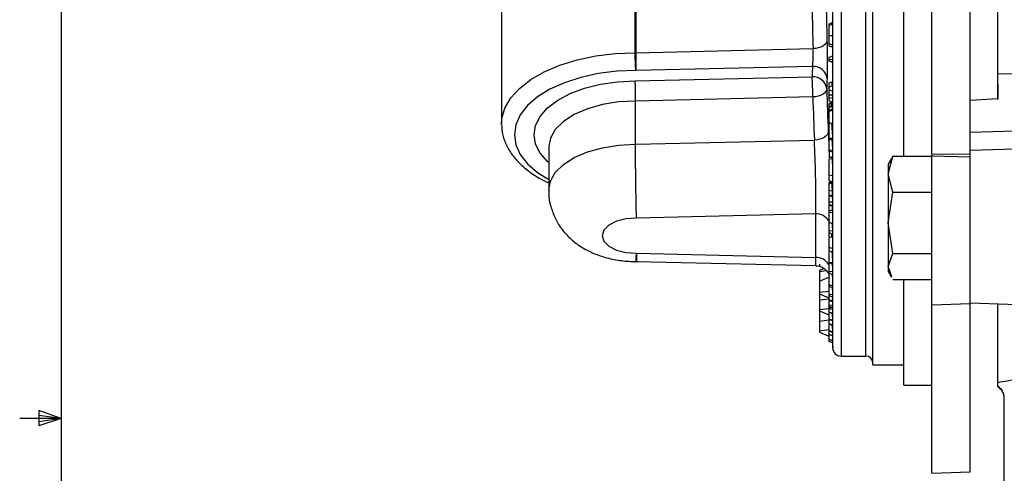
# Model space of a CAD drawing. Header units: inches. Extents: x 0.4 to 16.6, y 0.2 to 10.8.
# Tile 3 of 16: x 0.5 to 3.5, y 5.4 to 6.7. Entities that reach past the tile are written whole.
import ezdxf

# ---------------------------------------------------------------- set-up
doc = ezdxf.new("R2010")
doc.units = ezdxf.units.IN
doc.header["$MEASUREMENT"] = 0
doc.layers.add('BORDER', color=7, linetype='Continuous', lineweight=25)

msp = doc.modelspace()

# ---------------------------------------------------------------- linework, layer by layer
at = {"color": 7, "linetype": 'Continuous', "lineweight": 25}
for p, q in [((3.245, 6.3125), (3.245, 8.2408)), ((3.3605, 6.3115), (3.3605, 8.2372)), ((3.4443, 6.5538), (3.4443, 7.9417)), ((3.0675, 5.8506), (3.0675, 7.9368)), ((3.1611, 6.306), (3.1611, 7.4391)), ((1.9508, 7.1944), (1.9508, 6.403)), ((2.3531, 6.6169), (2.3531, 6.7605)), ((2.3549, 6.7605), (2.3549, 6.6169)), ((2.9441, 6.7069), (2.9353, 6.7031)), ((2.9353, 6.7031), (2.9353, 6.6976)), ((2.9461, 6.7027), (2.9353, 6.6976)), ((2.9469, 6.6677), (2.9353, 6.6682)), ((2.9463, 6.6404), (2.9353, 6.6434)), ((2.9353, 6.6381), (2.9464, 6.6345)), ((2.3549, 6.6169), (2.888, 6.6292)), ((2.9465, 6.6062), (2.9353, 6.6027)), ((2.9469, 6.5957), (2.9353, 6.5964)), ((2.9353, 6.5923), (2.947, 6.5886)), ((2.9465, 6.5887), (2.9353, 6.5922)), ((2.8864, 6.5758), (2.3548, 6.5635)), ((3.4443, 6.5538), (4.4017, 6.576)), ((2.353, 6.532), (2.8854, 6.5444)), ((2.944, 6.5286), (2.9353, 6.5258)), ((2.9443, 6.5279), (2.9353, 6.5251)), ((2.9469, 6.5182), (2.9353, 6.5119)), ((2.9469, 6.5182), (2.9469, 6.5015)), ((3.445, 6.4759), (3.445, 6.5226)), ((2.9353, 6.5119), (2.9353, 6.5043)), ((2.9469, 6.5015), (2.9353, 6.5043)), ((2.9353, 6.5043), (2.9353, 6.4912)), ((2.9429, 6.4893), (2.9353, 6.4912)), ((2.9353, 6.4912), (2.9353, 6.4877)), ((2.9429, 6.4893), (2.9353, 6.4877)), ((2.9353, 6.4877), (2.9353, 6.4788)), ((2.9454, 6.4893), (2.9429, 6.4893)), ((2.8873, 6.4839), (2.354, 6.4716)), ((2.354, 6.342), (2.354, 6.4716)), ((2.9469, 6.4812), (2.9353, 6.4788)), ((2.9353, 6.4788), (2.9353, 6.4726)), ((2.9469, 6.4679), (2.9353, 6.4726)), ((2.9434, 6.4672), (2.9353, 6.4638)), ((2.9353, 6.4638), (2.9353, 6.4616)), ((2.9439, 6.4632), (2.9353, 6.4616)), ((2.9353, 6.4616), (2.9353, 6.4542)), ((2.9446, 6.4581), (2.9353, 6.4542)), ((2.9469, 6.4812), (2.9469, 6.4679)), ((3.3605, 6.4744), (3.4443, 6.4791)), ((2.9353, 6.4542), (2.9353, 6.4519)), ((2.9452, 6.4538), (2.9353, 6.4519)), ((2.9353, 6.4519), (2.9353, 6.4429)), ((2.9462, 6.4475), (2.9353, 6.4429)), ((2.9353, 6.4429), (2.9353, 6.4406)), ((2.9469, 6.4428), (2.9353, 6.4406)), ((2.9353, 6.4406), (2.9353, 6.4068)), ((1.9508, 6.3997), (1.9508, 6.403)), ((2.9469, 6.4019), (2.9353, 6.4068)), ((2.9394, 6.405), (2.9353, 6.4029)), ((2.9353, 6.4029), (2.9353, 6.3585)), ((4.4045, 6.4055), (3.3605, 6.3775)), ((2.9339, 6.3786), (2.9352, 6.3419)), ((2.354, 6.342), (2.8919, 6.3544)), ((2.9468, 6.3594), (2.9353, 6.3585)), ((2.9353, 6.3585), (2.9353, 6.3574)), ((2.9468, 6.3535), (2.9353, 6.3574)), ((2.9353, 6.3574), (2.9353, 6.3231)), ((3.3605, 6.3242), (4.4045, 6.3558)), ((2.0927, 6.333), (2.0927, 6.2034)), ((2.9468, 6.3237), (2.9353, 6.3231)), ((2.9353, 6.3231), (2.9353, 6.322)), ((2.9468, 6.3178), (2.9353, 6.322)), ((3.245, 6.3125), (3.3605, 6.3115)), ((3.245, 6.3125), (3.245, 6.306)), ((3.3605, 6.3031), (3.3605, 6.3115)), ((2.9451, 6.3038), (2.9353, 6.3006)), ((2.945, 6.2982), (2.9353, 6.2955)), ((3.114, 6.252), (3.1284, 6.306)), ((3.1238, 6.299), (3.114, 6.2819)), ((3.114, 6.2819), (3.114, 6.252)), ((3.1284, 6.306), (3.1254, 6.298)), ((3.1284, 6.306), (3.245, 6.306)), ((3.3605, 6.3031), (3.245, 6.306)), ((3.245, 5.8585), (3.245, 6.306)), ((3.3605, 6.2112), (3.3605, 6.3031)), ((3.1284, 6.198), (3.114, 6.252)), ((3.114, 6.252), (3.114, 6.1053)), ((2.9469, 6.247), (2.9353, 6.249)), ((2.9353, 6.2324), (2.947, 6.2286)), ((2.9444, 6.2283), (2.9353, 6.2253)), ((2.9443, 6.2243), (2.9353, 6.2219)), ((2.9383, 6.2315), (2.9384, 6.2253)), ((2.9453, 6.2008), (2.9353, 6.2021)), ((3.114, 6.1053), (3.1284, 6.198)), ((3.1284, 6.198), (3.245, 6.198)), ((3.3605, 5.8661), (3.3605, 6.2112)), ((2.9453, 6.1864), (2.9353, 6.1883)), ((2.9353, 6.1883), (2.9353, 6.1846)), ((2.9453, 6.1853), (2.9353, 6.1846)), ((2.9353, 6.1846), (2.9353, 6.1671)), ((2.9469, 6.1679), (2.9353, 6.1671)), ((2.9353, 6.1671), (2.9353, 6.1619)), ((2.9469, 6.1566), (2.9353, 6.1619)), ((2.9353, 6.1619), (2.9353, 6.1601)), ((2.9469, 6.1679), (2.9469, 6.1566)), ((2.8958, 6.1322), (2.3567, 6.1197)), ((2.9372, 6.161), (2.9353, 6.1601)), ((2.9353, 6.1601), (2.9353, 6.1561)), ((2.9452, 6.1565), (2.9353, 6.1561)), ((2.9353, 6.1561), (2.9353, 6.1399)), ((2.9462, 6.1449), (2.9353, 6.1399)), ((2.9353, 6.1399), (2.9353, 6.1358)), ((2.9469, 6.1363), (2.9353, 6.1358)), ((2.9353, 6.1358), (2.9353, 6.1077)), ((2.9469, 6.1024), (2.9353, 6.1077)), ((2.9353, 6.1077), (2.9353, 6.0806)), ((3.1284, 6.0126), (3.114, 6.1053)), ((3.114, 6.1053), (3.114, 5.9739)), ((2.9469, 6.0808), (2.9353, 6.0806)), ((2.9353, 6.0806), (2.9353, 6.0759)), ((2.9469, 6.0706), (2.9353, 6.0759)), ((2.9365, 6.0754), (2.9353, 6.0757)), ((2.9469, 6.0808), (2.9469, 6.0706)), ((2.9461, 6.0637), (2.9353, 6.0598)), ((2.3567, 6.0136), (2.8958, 6.0011)), ((2.9469, 6.0285), (2.9353, 6.0312)), ((2.9353, 6.0214), (2.947, 6.0176)), ((2.9353, 6.0195), (2.9353, 5.9858)), ((2.355, 5.9883), (2.3561, 5.9883)), ((2.3561, 5.989), (2.8963, 5.9765)), ((2.9353, 5.9858), (2.9353, 5.9849)), ((2.9469, 5.9852), (2.9353, 5.9858)), ((2.9469, 5.9809), (2.9353, 5.9849)), ((2.9353, 5.9849), (2.9353, 5.9587)), ((3.114, 5.9739), (3.1284, 6.0126)), ((3.1284, 6.0126), (3.245, 6.0126)), ((2.9075, 5.9807), (2.9075, 5.9763)), ((2.9075, 5.9626), (2.9204, 5.9683)), ((2.9075, 5.9626), (2.9075, 5.9589)), ((2.9075, 5.9589), (2.9279, 5.9617)), ((2.9075, 5.9589), (2.9075, 5.9295)), ((2.9468, 5.9581), (2.9353, 5.9587)), ((2.9353, 5.9587), (2.9353, 5.9545)), ((2.9469, 5.9492), (2.9353, 5.9545)), ((2.9353, 5.9545), (2.9353, 5.9533)), ((3.1254, 5.9432), (3.114, 5.9739)), ((3.114, 5.9739), (3.114, 5.9593)), ((3.114, 5.9593), (3.1238, 5.9423)), ((2.9075, 5.9295), (2.9353, 5.9416)), ((2.9075, 5.9295), (2.9075, 5.8965)), ((3.1284, 5.9352), (3.245, 5.9352)), ((3.1611, 5.6174), (3.1611, 5.9352)), ((2.9075, 5.8965), (2.9353, 5.9002)), ((2.9075, 5.8965), (2.9075, 5.8922)), ((2.9469, 5.9162), (2.9353, 5.9193)), ((2.9353, 5.915), (2.947, 5.9112)), ((2.9353, 5.9138), (2.9353, 5.8901)), ((2.9075, 5.8922), (2.9353, 5.88)), ((2.9075, 5.8922), (2.9075, 5.8735)), ((2.9075, 5.8735), (2.9353, 5.8772)), ((2.9075, 5.8735), (2.9075, 5.8442)), ((2.9353, 5.8901), (2.9353, 5.8871)), ((2.9469, 5.889), (2.9353, 5.8901)), ((2.9468, 5.8822), (2.9353, 5.8871)), ((2.9353, 5.8871), (2.9353, 5.873)), ((2.9435, 5.8715), (2.9353, 5.873)), ((2.9353, 5.873), (2.9353, 5.8722)), ((2.9468, 5.8678), (2.9353, 5.8722)), ((2.9353, 5.8722), (2.9353, 5.858)), ((2.9468, 5.8708), (2.9435, 5.8715)), ((2.9468, 5.8705), (2.9435, 5.8715)), ((2.9468, 5.8708), (2.9468, 5.8705)), ((3.3605, 5.8626), (3.3605, 5.8661)), ((2.9075, 5.8442), (2.9353, 5.8479)), ((2.9075, 5.8442), (2.9075, 5.8404)), ((2.9075, 5.8404), (2.9353, 5.8282)), ((2.9075, 5.8404), (2.9075, 5.81)), ((2.9468, 5.8563), (2.9353, 5.858)), ((2.9353, 5.858), (2.9353, 5.855)), ((2.9469, 5.8496), (2.9353, 5.855)), ((2.9353, 5.855), (2.9353, 5.8475)), ((2.9451, 5.8504), (2.9353, 5.8473)), ((2.9465, 5.8458), (2.9353, 5.8442)), ((2.9469, 5.8336), (2.9353, 5.837)), ((2.9353, 5.8366), (2.947, 5.8328)), ((2.9353, 5.8366), (2.9353, 5.8155)), ((3.0675, 5.6787), (3.0675, 5.8506)), ((3.245, 5.8585), (3.3605, 5.8626)), ((3.245, 5.3521), (3.245, 5.8585)), ((3.3605, 5.8647), (3.8642, 5.8471)), ((3.3605, 5.3561), (3.3605, 5.8647)), ((3.4443, 5.6255), (3.4443, 5.8618)), ((2.9075, 5.81), (2.9353, 5.8137)), ((2.9075, 5.81), (2.9075, 5.7807)), ((2.9468, 5.813), (2.9353, 5.8155)), ((2.9353, 5.8155), (2.9353, 5.815)), ((2.9414, 5.8127), (2.9353, 5.815)), ((2.9353, 5.815), (2.9353, 5.8013)), ((2.9468, 5.811), (2.9414, 5.8127)), ((2.9468, 5.8106), (2.9414, 5.8127)), ((2.9458, 5.8332), (2.9468, 5.813)), ((2.9462, 5.8108), (2.9468, 5.7987)), ((2.9468, 5.813), (2.9468, 5.811)), ((2.9468, 5.811), (2.9468, 5.8106)), ((2.9075, 5.7807), (2.9353, 5.7844)), ((2.9075, 5.7807), (2.9075, 5.7763)), ((2.9075, 5.7763), (2.9353, 5.7641)), ((2.9468, 5.7987), (2.9353, 5.8013)), ((2.9353, 5.8013), (2.9353, 5.8008)), ((2.9468, 5.7963), (2.9353, 5.8008)), ((2.9353, 5.8008), (2.9353, 5.7801)), ((2.9468, 5.7773), (2.9353, 5.7801)), ((2.9353, 5.7801), (2.9353, 5.7798)), ((2.9468, 5.7755), (2.9353, 5.7798)), ((2.9353, 5.7798), (2.9353, 5.7698)), ((2.9459, 5.7967), (2.9468, 5.7773)), ((2.9468, 5.7987), (2.9468, 5.7963)), ((2.9468, 5.7668), (2.9353, 5.7698)), ((2.9353, 5.7698), (2.9353, 5.7695)), ((2.9468, 5.7651), (2.9353, 5.7695)), ((2.9353, 5.7695), (2.9353, 5.7552)), ((2.9468, 5.7519), (2.9353, 5.7552)), ((2.9353, 5.7552), (2.9353, 5.755)), ((2.9468, 5.7509), (2.9353, 5.755)), ((2.9353, 5.755), (2.9353, 5.7488)), ((2.9468, 5.7455), (2.9353, 5.7488)), ((2.9353, 5.7488), (2.9353, 5.7486)), ((2.9468, 5.7444), (2.9353, 5.7486)), ((2.9466, 5.751), (2.9468, 5.7455)), ((2.9728, 5.7045), (3.0469, 5.7045)), ((3.0675, 5.6787), (3.1611, 5.6787)), ((3.1611, 5.6174), (3.245, 5.6174)), ((3.4443, 5.6119), (3.4443, 5.613)), ((3.4634, 5.088), (3.4634, 5.5787)), ((3.245, 5.3521), (3.3605, 5.3561))]:
    msp.add_line(p, q, dxfattribs=at)
at = {"color": 8, "linetype": 'Continuous', "lineweight": 25}
for p, q in [((3.0469, 5.8725), (3.0469, 7.911)), ((2.9728, 7.8977), (2.9728, 5.7045)), ((2.9471, 5.729), (2.9471, 6.9266)), ((2.9372, 5.9536), (2.9353, 5.9533)), ((3.0469, 5.7045), (3.0469, 5.8725))]:
    msp.add_line(p, q, dxfattribs=at)
at = {"color": 7, "linetype": 'Continuous', "lineweight": 25, "flags": 128}
for points in [[(2.9441, 6.7069), (2.9441, 6.7056), (2.9442, 6.7043), (2.9442, 6.703), (2.9443, 6.7018)], [(2.9299, 6.6528), (2.9289, 6.6485), (2.9265, 6.6442), (2.9226, 6.6403), (2.9174, 6.6368), (2.9111, 6.6338), (2.9039, 6.6316), (2.8961, 6.63), (2.888, 6.6292)], [(2.9292, 6.5078), (2.9283, 6.5034), (2.9259, 6.4992), (2.922, 6.4952), (2.9168, 6.4916), (2.9105, 6.4887), (2.9033, 6.4863), (2.8955, 6.4847), (2.8873, 6.4839)], [(2.9439, 6.4632), (2.9439, 6.4597), (2.9439, 6.4578)], [(2.9452, 6.4538), (2.9452, 6.4503), (2.9452, 6.4471)], [(2.9339, 6.3786), (2.933, 6.3742), (2.9305, 6.3699), (2.9267, 6.3659), (2.9215, 6.3623), (2.9152, 6.3593), (2.908, 6.3569), (2.9001, 6.3553), (2.8919, 6.3544)], [(2.9468, 6.3594), (2.9468, 6.3587), (2.9468, 6.358), (2.9468, 6.3572), (2.9468, 6.3565), (2.9468, 6.3557), (2.9468, 6.355), (2.9468, 6.3542), (2.9468, 6.3535)], [(2.0928, 6.3361), (2.0927, 6.3332), (2.0927, 6.333)], [(2.9468, 6.3237), (2.9468, 6.3229), (2.9468, 6.3222), (2.9468, 6.3215), (2.9468, 6.3207), (2.9468, 6.32), (2.9468, 6.3192), (2.9468, 6.3185), (2.9468, 6.3178)], [(2.9453, 6.1864), (2.9453, 6.1863), (2.9453, 6.1861), (2.9453, 6.186), (2.9453, 6.1859), (2.9453, 6.1857), (2.9453, 6.1856), (2.9453, 6.1855), (2.9453, 6.1853)], [(2.9452, 6.1565), (2.9452, 6.1536), (2.9452, 6.1507), (2.9452, 6.1478), (2.9452, 6.1449), (2.9452, 6.1444)], [(2.3567, 6.1197), (2.3252, 6.1174), (2.2965, 6.1101), (2.2737, 6.0983), (2.2591, 6.0833), (2.254, 6.0666), (2.2591, 6.05), (2.2737, 6.035), (2.2965, 6.0232), (2.3252, 6.0159), (2.3567, 6.0136)], [(2.9469, 5.9852), (2.9469, 5.9847), (2.9469, 5.9842), (2.9469, 5.9836), (2.9469, 5.9831), (2.9469, 5.9825), (2.9469, 5.982), (2.9469, 5.9815), (2.9469, 5.9809)], [(2.9462, 5.868), (2.9463, 5.8655), (2.9466, 5.8609), (2.9468, 5.8563)], [(2.9463, 5.8824), (2.9463, 5.8817), (2.9466, 5.8763), (2.9468, 5.8708)], [(2.9468, 5.8705), (2.9468, 5.8702), (2.9468, 5.8698), (2.9468, 5.8695), (2.9468, 5.8692), (2.9468, 5.8688), (2.9468, 5.8685), (2.9468, 5.8681), (2.9468, 5.8678)], [(2.9462, 5.7653), (2.9464, 5.761), (2.9468, 5.7519)], [(2.9464, 5.7757), (2.9465, 5.7727), (2.9468, 5.7668)], [(2.9463, 5.7446), (2.9464, 5.7423), (2.9471, 5.729)]]:
    msp.add_lwpolyline(points, dxfattribs=at)
at = {"color": 8, "linetype": 'Continuous', "lineweight": 25, "flags": 128}
for points in [[(1.9508, 6.403), (1.9519, 6.419), (1.9609, 6.4505), (1.9786, 6.481), (2.0046, 6.5098), (2.0385, 6.5362), (2.0794, 6.5596), (2.1264, 6.5796), (2.1785, 6.5956), (2.2345, 6.6073), (2.2931, 6.6144), (2.3531, 6.6169)], [(2.3548, 6.5635), (2.2977, 6.5612), (2.242, 6.5542), (2.189, 6.5426), (2.1401, 6.5268), (2.0965, 6.5071), (2.0593, 6.484), (2.0293, 6.4581), (2.0074, 6.43), (1.994, 6.4005), (1.9895, 6.3702), (1.994, 6.3399), (2.0074, 6.3104), (2.0293, 6.2823), (2.0593, 6.2564), (2.0927, 6.2354)], [(2.0927, 6.2866), (2.0896, 6.2894), (2.0672, 6.3149), (2.0535, 6.3421), (2.0488, 6.3702), (2.0535, 6.3982), (2.0672, 6.4254), (2.0896, 6.451), (2.1199, 6.4741), (2.1574, 6.494), (2.2008, 6.5102), (2.2489, 6.5221), (2.3001, 6.5295), (2.353, 6.532)], [(2.354, 6.4716), (2.3031, 6.4689), (2.2541, 6.4611), (2.209, 6.4483), (2.1694, 6.4311), (2.1369, 6.4101), (2.1127, 6.3862), (2.0978, 6.3602), (2.0928, 6.3361)], [(2.0927, 6.2033), (2.0927, 6.2036), (2.0978, 6.2306), (2.1127, 6.2566), (2.1369, 6.2805), (2.1694, 6.3015), (2.209, 6.3187), (2.2541, 6.3314), (2.3031, 6.3393), (2.354, 6.342)]]:
    msp.add_lwpolyline(points, dxfattribs=at)
at = {"color": 7, "linetype": 'Continuous', "lineweight": 25}
for centre, radius, start, end in [((17.8762, 7.0564), 14.9517, 181.07255, 181.54654), ((17.8657, 7.0336), 14.9832, 181.07255, 181.54654), ((2.353, 6.6995), 0.0827, 270.0666, 271.3264), ((8.7682, 6.37), 5.8854, 177.99611, 178.30259), ((2.8889, 6.5343), 0.0416, 6.815, 93.4404), ((2.8879, 6.5029), 0.0416, 6.8117, 93.5482), ((1.9843, 6.4856), 0.903, 359.8947, 3.7323), ((8.7997, 6.3339), 5.8731, 177.99611, 178.30259), ((17.8711, 6.9809), 14.9494, 181.81349, 182.30915), ((5.2187, 6.2196), 2.2893, 172.9272, 173.2325), ((4.5526, 6.7759), 1.6326, 190.1102, 190.3993), ((17.8606, 6.958), 14.9808, 181.81349, 182.30915), ((5.3613, 6.8051), 2.4415, 187.9553, 188.051), ((5.3675, 6.805), 2.4476, 188.1484, 188.2507), ((5.3567, 6.8038), 2.4367, 188.409, 188.5203), ((20.7771, 6.4211), 17.8303, 179.93036, 180.06174), ((11.7435, 7.0232), 8.8216, 184.02979, 184.31524), ((13.8123, 7.0463), 10.8894, 183.64416, 183.8049), ((9.7411, 6.7761), 6.8214, 184.96847, 185.11558), ((8.7708, 6.0666), 5.8754, 179.36116, 180.63884), ((11.0727, 6.8021), 8.1531, 184.62354, 184.68412), ((14.9765, 6.1175), 12.0296, 179.91082, 180.07191), ((12.1256, 6.789), 9.206, 184.27238, 184.41227), ((15.2163, 6.8052), 12.2968, 183.6688, 183.8234), ((15.2212, 6.7778), 12.3017, 183.7118, 183.82101), ((10.9353, 5.9684), 7.9884, 180.07422, 180.13745), ((15.7116, 6.7205), 12.7918, 183.62523, 183.72712), ((7.7661, 5.869), 4.8193, 179.7627, 179.8432), ((7.7776, 5.8685), 4.8308, 180.1448, 180.2244), ((4.4201, 5.7732), 1.4733, 179.8426, 179.9114), ((4.3214, 5.7704), 1.3746, 180.1493, 180.2204), ((3.4502, 5.7473), 0.5034, 179.473, 179.591), ((3.5221, 5.749), 0.5753, 180.3512, 180.4613), ((2.9728, 5.7303), 0.0258, 182.9644, 270), ((3.0469, 5.6839), 0.0206, 0, 90), ((3.4231, 5.5787), 0.0403, 0.0096, 58.2746), ((3.4231, 5.5776), 0.0403, 0, 58.2375)]:
    msp.add_arc(centre, radius, start, end, dxfattribs=at)
at = {"color": 8, "linetype": 'Continuous', "lineweight": 25}
for centre, radius, start, end in [((2.8971, 6.0871), 0.0451, 32.1648, 91.638), ((2.8974, 5.9564), 0.0448, 32.301, 92.0627)]:
    msp.add_arc(centre, radius, start, end, dxfattribs=at)
at = {"color": 7, "linetype": 'Continuous', "lineweight": 25}
for points, knots in [([(2.9353, 6.6976), (2.9353, 6.6944), (2.9353, 6.6881), (2.9353, 6.6774), (2.9353, 6.6709), (2.9353, 6.6682)], [0, 0, 0, 0, 0.380742, 0.747732, 1, 1, 1, 1]), ([(2.9461, 6.7027), (2.9463, 6.6989), (2.9466, 6.6919), (2.9469, 6.6791), (2.9469, 6.6713), (2.9469, 6.6677)], [0, 0, 0, 0, 0.391969, 0.7255084, 1, 1, 1, 1]), ([(2.9353, 6.6682), (2.9353, 6.6657), (2.9353, 6.6594), (2.9353, 6.6502), (2.9353, 6.6456), (2.9353, 6.6434)], [0, 0, 0, 0, 0.25674, 0.649781, 1, 1, 1, 1]), ([(2.9469, 6.6677), (2.9469, 6.6625), (2.9469, 6.6535), (2.9466, 6.6447), (2.9464, 6.6414), (2.9463, 6.6404)], [0, 0, 0, 0, 0.484174, 0.834081, 1, 1, 1, 1]), ([(2.9299, 6.6528), (2.9301, 6.6445), (2.9305, 6.6279), (2.9308, 6.5995), (2.9308, 6.5726), (2.9306, 6.5519), (2.9303, 6.5428), (2.9302, 6.5392)], [0, 0, 0, 0, 0.214126, 0.428254, 0.642376, 0.856766, 1, 1, 1, 1]), ([(2.9353, 6.6434), (2.9353, 6.6427), (2.9353, 6.6413), (2.9353, 6.6398), (2.9353, 6.6389), (2.9353, 6.6383), (2.9353, 6.6382), (2.9353, 6.6382)], [0, 0, 0, 0, 0.24143, 0.483252, 0.725035, 0.845748, 1, 1, 1, 1]), ([(2.9463, 6.6404), (2.9462, 6.6392), (2.946, 6.6362), (2.9457, 6.6354), (2.9455, 6.6349)], [0, 0, 0, 0, 0.381734, 1, 1, 1, 1]), ([(2.3548, 6.5635), (2.3548, 6.5636), (2.3546, 6.5661), (2.3542, 6.5722), (2.3538, 6.5824), (2.3534, 6.5935), (2.3532, 6.6019), (2.3531, 6.6103), (2.3531, 6.6142), (2.3531, 6.6169)], [0, 0, 0, 0, 0.010469, 0.22517, 0.439813, 0.570376, 0.784819, 0.849265, 1, 1, 1, 1]), ([(2.3549, 6.6169), (2.3549, 6.6142), (2.3549, 6.6104), (2.3549, 6.602), (2.3549, 6.5935), (2.3549, 6.5824), (2.3549, 6.5742), (2.3549, 6.5675), (2.3548, 6.5649), (2.3548, 6.5635)], [0, 0, 0, 0, 0.15062, 0.215016, 0.429303, 0.559774, 0.77427, 0.882837, 1, 1, 1, 1]), ([(2.8864, 6.5758), (2.8866, 6.5775), (2.8873, 6.5818), (2.888, 6.5915), (2.8884, 6.6042), (2.8885, 6.6175), (2.8881, 6.6253), (2.888, 6.6292)], [0, 0, 0, 0, 0.143799, 0.358607, 0.572615, 0.7863, 1, 1, 1, 1]), ([(2.9463, 6.6062), (2.9463, 6.6063), (2.9463, 6.6064), (2.9463, 6.6064), (2.9464, 6.6064), (2.9464, 6.6064), (2.9464, 6.6064), (2.9464, 6.6064), (2.9464, 6.6064), (2.9464, 6.6064), (2.9464, 6.6064), (2.9464, 6.6063), (2.9464, 6.6063), (2.9464, 6.6063), (2.9465, 6.6063), (2.9465, 6.6062)], [0, 0, 0, 0, 0.236437, 0.39159, 0.469138, 0.488523, 0.498215, 0.536986, 0.614533, 0.692078, 0.730848, 0.769617, 0.847158, 0.924698, 1, 1, 1, 1]), ([(2.9465, 6.6062), (2.9465, 6.6062), (2.9465, 6.6062), (2.9465, 6.6062), (2.9465, 6.6061), (2.9465, 6.6061), (2.9465, 6.606), (2.9465, 6.606), (2.9465, 6.6059), (2.9465, 6.6059), (2.9465, 6.6058), (2.9465, 6.6058), (2.9466, 6.6055), (2.9466, 6.6052), (2.9466, 6.6049), (2.9467, 6.6046), (2.9467, 6.6039), (2.9468, 6.6031), (2.9468, 6.6026), (2.9468, 6.6026), (2.9468, 6.6025), (2.9468, 6.6025), (2.9468, 6.6025), (2.9468, 6.6023), (2.9468, 6.602), (2.9468, 6.6016), (2.9468, 6.6012), (2.9468, 6.6011), (2.9468, 6.6009), (2.9469, 6.6006), (2.9469, 6.5999), (2.9469, 6.599), (2.9469, 6.5982), (2.9469, 6.5977), (2.9469, 6.5975), (2.9469, 6.5974), (2.9469, 6.5974), (2.9469, 6.5973), (2.9469, 6.5972), (2.9469, 6.5971), (2.9469, 6.597), (2.9469, 6.5968), (2.9469, 6.5966), (2.9469, 6.5964), (2.9469, 6.5962), (2.9469, 6.5959), (2.9469, 6.5957), (2.9469, 6.5957)], [0, 0, 0, 0, 0.005613, 0.030557, 0.043029, 0.055501, 0.067974, 0.080446, 0.092918, 0.105391, 0.111627, 0.117863, 0.142812, 0.24295, 0.249186, 0.274135, 0.374249, 0.474319, 0.486791, 0.493027, 0.494586, 0.496145, 0.497704, 0.50394, 0.528888, 0.578812, 0.60376, 0.616233, 0.619351, 0.631823, 0.681754, 0.781869, 0.831801, 0.856751, 0.869224, 0.87546, 0.878578, 0.881696, 0.887932, 0.894168, 0.90664, 0.919113, 0.931585, 0.944057, 0.95653, 0.981474, 1, 1, 1, 1]), ([(2.9353, 6.6027), (2.9353, 6.6027), (2.9353, 6.6026), (2.9353, 6.6026), (2.9353, 6.6026), (2.9353, 6.6025), (2.9353, 6.6025), (2.9353, 6.6025), (2.9353, 6.6024), (2.9353, 6.6024), (2.9353, 6.6024), (2.9353, 6.6023), (2.9353, 6.6022), (2.9353, 6.6017), (2.9353, 6.601), (2.9353, 6.6005), (2.9353, 6.6004), (2.9353, 6.6004), (2.9353, 6.6003), (2.9353, 6.6001), (2.9353, 6.5998), (2.9353, 6.5996), (2.9353, 6.5995), (2.9353, 6.5995), (2.9353, 6.5993), (2.9353, 6.5988), (2.9353, 6.5983), (2.9353, 6.5978), (2.9353, 6.5976), (2.9353, 6.5975), (2.9353, 6.5975), (2.9353, 6.5974), (2.9353, 6.5974), (2.9353, 6.5974), (2.9353, 6.5973), (2.9353, 6.5972), (2.9353, 6.5971), (2.9353, 6.597), (2.9353, 6.5968), (2.9353, 6.5967), (2.9353, 6.5965), (2.9353, 6.5964)], [0, 0, 0, 0, 0.027869, 0.041804, 0.055738, 0.069673, 0.083608, 0.097543, 0.111478, 0.118446, 0.121929, 0.128897, 0.156774, 0.268803, 0.47317, 0.499793, 0.501456, 0.50312, 0.509775, 0.536397, 0.589674, 0.616298, 0.622952, 0.62628, 0.639589, 0.692879, 0.791428, 0.840582, 0.865143, 0.871281, 0.87435, 0.875885, 0.87742, 0.880489, 0.886627, 0.898905, 0.911182, 0.935739, 0.948016, 0.960293, 1, 1, 1, 1]), ([(2.9353, 6.5964), (2.9353, 6.5963), (2.9353, 6.5962), (2.9353, 6.5961), (2.9353, 6.5959), (2.9353, 6.5958), (2.9353, 6.5957), (2.9353, 6.5956), (2.9353, 6.5955), (2.9353, 6.5954), (2.9353, 6.5954), (2.9353, 6.5954), (2.9353, 6.5954), (2.9353, 6.5953), (2.9353, 6.5949), (2.9353, 6.594), (2.9353, 6.5934), (2.9353, 6.593), (2.9353, 6.593), (2.9353, 6.593), (2.9353, 6.593), (2.9353, 6.593), (2.9353, 6.593), (2.9353, 6.593), (2.9353, 6.593), (2.9353, 6.593), (2.9353, 6.5929), (2.9353, 6.5927), (2.9353, 6.5926), (2.9353, 6.5925), (2.9353, 6.5925), (2.9353, 6.5925), (2.9353, 6.5925), (2.9353, 6.5925), (2.9353, 6.5925), (2.9353, 6.5925), (2.9353, 6.5925), (2.9353, 6.5925), (2.9353, 6.5924), (2.9353, 6.5924), (2.9353, 6.5923), (2.9353, 6.5923)], [0, 0, 0, 0, 0.039987, 0.05998, 0.079974, 0.099967, 0.119961, 0.139956, 0.15995, 0.169947, 0.172446, 0.177445, 0.179944, 0.189941, 0.229943, 0.390727, 0.683026, 0.692559, 0.697326, 0.699709, 0.702093, 0.703284, 0.704476, 0.705668, 0.708051, 0.712817, 0.731885, 0.808207, 0.846349, 0.865417, 0.874951, 0.879717, 0.880909, 0.882101, 0.884484, 0.886867, 0.888059, 0.890442, 0.899976, 0.938119, 1, 1, 1, 1]), ([(2.9469, 6.5957), (2.9469, 6.5955), (2.9469, 6.5954), (2.9469, 6.5952), (2.9469, 6.5949), (2.9469, 6.5947), (2.9469, 6.5945), (2.9469, 6.5944), (2.9469, 6.5942), (2.9469, 6.5941), (2.9469, 6.5938), (2.9469, 6.5927), (2.9469, 6.5914), (2.9468, 6.5904), (2.9468, 6.5901), (2.9468, 6.59), (2.9468, 6.5899), (2.9468, 6.5899), (2.9468, 6.5899), (2.9468, 6.5899), (2.9468, 6.5899), (2.9468, 6.5899), (2.9468, 6.5899), (2.9468, 6.5898), (2.9468, 6.5897), (2.9468, 6.5894), (2.9467, 6.5892), (2.9467, 6.5891), (2.9467, 6.5891), (2.9467, 6.5891), (2.9467, 6.5891), (2.9467, 6.589), (2.9467, 6.589), (2.9467, 6.589), (2.9467, 6.5889), (2.9467, 6.5887), (2.9466, 6.5886), (2.9466, 6.5886), (2.9466, 6.5886), (2.9466, 6.5886), (2.9466, 6.5886), (2.9466, 6.5886), (2.9466, 6.5886), (2.9466, 6.5885), (2.9466, 6.5885), (2.9466, 6.5884), (2.9466, 6.5884), (2.9465, 6.5884), (2.9465, 6.5884), (2.9465, 6.5884), (2.9465, 6.5885), (2.9465, 6.5885), (2.9465, 6.5885), (2.9465, 6.5885), (2.9465, 6.5885), (2.9465, 6.5885), (2.9465, 6.5886), (2.9465, 6.5886), (2.9465, 6.5886), (2.9465, 6.5887), (2.9465, 6.5887)], [0, 0, 0, 0, 0.023577, 0.03544, 0.047304, 0.071033, 0.082896, 0.09476, 0.106624, 0.112556, 0.12442, 0.171917, 0.364256, 0.459432, 0.483162, 0.495026, 0.497992, 0.499475, 0.500958, 0.501699, 0.502441, 0.503182, 0.504665, 0.507631, 0.519495, 0.566978, 0.614467, 0.626331, 0.627814, 0.629297, 0.63078, 0.632263, 0.633746, 0.639678, 0.663409, 0.710898, 0.734629, 0.746493, 0.747976, 0.750942, 0.752425, 0.753907, 0.756873, 0.768737, 0.816223, 0.863718, 0.86965, 0.872616, 0.875581, 0.878547, 0.88003, 0.885962, 0.897826, 0.90969, 0.921554, 0.933418, 0.957148, 0.969011, 0.980875, 1, 1, 1, 1]), ([(3.4443, 6.4791), (3.4443, 6.4971), (3.4443, 6.5221), (3.4443, 6.5469), (3.4443, 6.5538)], [0, 0, 0, 0, 0.721231, 1, 1, 1, 1]), ([(2.354, 6.4716), (2.354, 6.476), (2.354, 6.4849), (2.3538, 6.5), (2.3536, 6.5144), (2.3533, 6.5249), (2.3531, 6.5301), (2.353, 6.5319), (2.353, 6.532)], [0, 0, 0, 0, 0.214615, 0.42923, 0.643868, 0.858554, 0.984686, 1, 1, 1, 1]), ([(2.9353, 6.5251), (2.9353, 6.5243), (2.9353, 6.5228), (2.9353, 6.5185), (2.9353, 6.5153), (2.9353, 6.5135), (2.9353, 6.5134)], [0, 0, 0, 0, 0.383996, 0.685133, 0.98674, 1, 1, 1, 1]), ([(2.9439, 6.5283), (2.9439, 6.5286), (2.9441, 6.529), (2.9442, 6.5283), (2.9443, 6.5279)], [0, 0, 0, 0, 0.518732, 1, 1, 1, 1]), ([(2.9443, 6.5279), (2.9444, 6.5269), (2.9447, 6.5252), (2.9449, 6.521), (2.945, 6.5181), (2.945, 6.5172)], [0, 0, 0, 0, 0.457732, 0.818431, 1, 1, 1, 1]), ([(1.9518, 6.399), (1.9517, 6.3945), (1.9513, 6.3789), (1.9589, 6.3525), (1.9741, 6.3209), (1.997, 6.2913), (2.027, 6.2639), (2.059, 6.2416), (2.0831, 6.23), (2.0927, 6.2254)], [0, 0, 0, 0, 0.06222, 0.220044, 0.378616, 0.541712, 0.710649, 0.884106, 1, 1, 1, 1]), ([(2.3567, 6.1197), (2.3567, 6.1199), (2.3566, 6.1263), (2.3562, 6.1451), (2.3555, 6.1845), (2.3547, 6.2374), (2.3541, 6.293), (2.354, 6.3256), (2.354, 6.342)], [0, 0, 0, 0, 0.0060435, 0.1415128, 0.3561774, 0.5707964, 0.7853979, 1, 1, 1, 1]), ([(2.8958, 6.1322), (2.896, 6.1392), (2.8965, 6.1568), (2.8966, 6.1974), (2.8958, 6.25), (2.8942, 6.3056), (2.8927, 6.3382), (2.8919, 6.3544)], [0, 0, 0, 0, 0.142753, 0.357071, 0.571285, 0.785626, 1, 1, 1, 1]), ([(2.9359, 6.3217), (2.936, 6.3196), (2.9362, 6.3129), (2.9364, 6.3054), (2.9365, 6.3003)], [0, 0, 0, 0, 0.324626, 1, 1, 1, 1]), ([(2.9353, 6.2955), (2.9353, 6.2926), (2.9353, 6.2872), (2.9353, 6.2753), (2.9353, 6.2635), (2.9353, 6.2546), (2.9353, 6.2502), (2.9353, 6.249)], [0, 0, 0, 0, 0.26072, 0.494865, 0.708577, 0.922287, 1, 1, 1, 1]), ([(2.9441, 6.303), (2.9442, 6.3031), (2.9444, 6.3037), (2.9447, 6.3012), (2.945, 6.2987), (2.945, 6.2982)], [0, 0, 0, 0, 0.217275, 0.832201, 1, 1, 1, 1]), ([(2.945, 6.2982), (2.9453, 6.295), (2.9458, 6.289), (2.9464, 6.2755), (2.9468, 6.2625), (2.9469, 6.253), (2.9469, 6.2482), (2.9469, 6.247)], [0, 0, 0, 0, 0.269176, 0.505149, 0.718407, 0.928676, 1, 1, 1, 1]), ([(2.9353, 6.249), (2.9353, 6.2453), (2.9353, 6.2382), (2.9353, 6.233), (2.9353, 6.2328), (2.9353, 6.2328)], [0, 0, 0, 0, 0.395264, 0.754107, 1, 1, 1, 1]), ([(2.9353, 6.2253), (2.9353, 6.2253), (2.9353, 6.2253), (2.9353, 6.2248), (2.9353, 6.2238), (2.9353, 6.2226), (2.9353, 6.2219)], [0, 0, 0, 0, 0.188046, 0.410319, 0.632399, 1, 1, 1, 1]), ([(2.9353, 6.2219), (2.9353, 6.2213), (2.9353, 6.22), (2.9353, 6.2173), (2.9353, 6.2142), (2.9353, 6.211), (2.9353, 6.2086), (2.9353, 6.2056), (2.9353, 6.2035), (2.9353, 6.2021)], [0, 0, 0, 0, 0.135412, 0.266062, 0.487446, 0.593997, 0.700503, 0.807045, 1, 1, 1, 1]), ([(2.9437, 6.2278), (2.9438, 6.2279), (2.9439, 6.2283), (2.9441, 6.2268), (2.9442, 6.225), (2.9443, 6.2243)], [0, 0, 0, 0, 0.164585, 0.666803, 1, 1, 1, 1]), ([(2.9443, 6.2243), (2.9444, 6.2226), (2.9447, 6.2196), (2.9449, 6.2136), (2.9451, 6.2076), (2.9452, 6.2034), (2.9453, 6.2012), (2.9453, 6.2008)], [0, 0, 0, 0, 0.295987, 0.51351, 0.730691, 0.960738, 1, 1, 1, 1]), ([(2.9469, 6.247), (2.9469, 6.2428), (2.9468, 6.2349), (2.9464, 6.2294), (2.9461, 6.2294), (2.946, 6.2294)], [0, 0, 0, 0, 0.405745, 0.765097, 1, 1, 1, 1]), ([(2.0935, 6.2033), (2.0933, 6.1998), (2.0921, 6.1836), (2.0981, 6.155), (2.1106, 6.12), (2.1295, 6.0887), (2.1532, 6.0615), (2.1817, 6.0381), (2.2148, 6.0187), (2.2527, 6.0034), (2.2949, 5.9932), (2.3322, 5.989), (2.355, 5.9891), (2.3626, 5.9891)], [0, 0, 0, 0, 0.027019, 0.127379, 0.223806, 0.318095, 0.412146, 0.508107, 0.60837, 0.714893, 0.827444, 0.942452, 1, 1, 1, 1]), ([(2.9353, 6.2021), (2.9353, 6.1997), (2.9353, 6.1961), (2.9353, 6.1917), (2.9353, 6.1894), (2.9353, 6.1883)], [0, 0, 0, 0, 0.496612, 0.748229, 1, 1, 1, 1]), ([(2.9453, 6.2008), (2.9453, 6.1983), (2.9453, 6.1946), (2.9453, 6.1899), (2.9453, 6.1876), (2.9453, 6.1864)], [0, 0, 0, 0, 0.495909, 0.750783, 1, 1, 1, 1]), ([(2.9353, 6.0757), (2.9353, 6.0731), (2.9353, 6.0696), (2.9353, 6.065), (2.9353, 6.0637)], [0, 0, 0, 0, 0.7218236, 1, 1, 1, 1]), ([(2.9438, 6.0736), (2.9438, 6.0717), (2.9438, 6.0686), (2.9439, 6.0644), (2.944, 6.0629)], [0, 0, 0, 0, 0.628874, 1, 1, 1, 1]), ([(2.9353, 6.0598), (2.9353, 6.0559), (2.9353, 6.0482), (2.9353, 6.0383), (2.9353, 6.0334), (2.9353, 6.0312)], [0, 0, 0, 0, 0.36265, 0.721297, 1, 1, 1, 1]), ([(2.9461, 6.0637), (2.9463, 6.0586), (2.9466, 6.0492), (2.9469, 6.0369), (2.9469, 6.0311), (2.9469, 6.0285)], [0, 0, 0, 0, 0.391446, 0.72313, 1, 1, 1, 1]), ([(2.9353, 6.0312), (2.9353, 6.0296), (2.9353, 6.0255), (2.9353, 6.0219), (2.9353, 6.0217), (2.9353, 6.0216)], [0, 0, 0, 0, 0.359494, 0.90964, 1, 1, 1, 1]), ([(2.9469, 6.0285), (2.9469, 6.025), (2.9469, 6.0198), (2.9467, 6.0186), (2.9466, 6.0182)], [0, 0, 0, 0, 0.679347, 1, 1, 1, 1]), ([(2.8966, 5.9761), (2.8974, 5.9762), (2.9033, 5.977), (2.9132, 5.9733), (2.9239, 5.9667), (2.9307, 5.9591), (2.9343, 5.9534), (2.9352, 5.9509), (2.9353, 5.9508)], [0, 0, 0, 0, 0.050607, 0.358731, 0.605267, 0.813005, 0.986232, 1, 1, 1, 1]), ([(2.9353, 5.9533), (2.9353, 5.9496), (2.9353, 5.9441), (2.9353, 5.9354), (2.9353, 5.9291), (2.9353, 5.9233), (2.9353, 5.9207), (2.9353, 5.9193)], [0, 0, 0, 0, 0.336125, 0.504847, 0.673062, 0.830817, 1, 1, 1, 1]), ([(2.9457, 5.9498), (2.9458, 5.947), (2.9461, 5.9421), (2.9465, 5.9336), (2.9468, 5.926), (2.9469, 5.92), (2.9469, 5.9173), (2.9469, 5.9162)], [0, 0, 0, 0, 0.255423, 0.452389, 0.648438, 0.861741, 1, 1, 1, 1]), ([(2.9353, 5.9193), (2.9353, 5.9179), (2.9353, 5.9155), (2.9353, 5.9153), (2.9353, 5.9151)], [0, 0, 0, 0, 0.5824448, 1, 1, 1, 1]), ([(2.9469, 5.9162), (2.9469, 5.9143), (2.9469, 5.9115), (2.9467, 5.9116), (2.9467, 5.9116)], [0, 0, 0, 0, 0.701621, 1, 1, 1, 1]), ([(2.9353, 5.8473), (2.9353, 5.8473), (2.9353, 5.8472), (2.9353, 5.8469), (2.9353, 5.8464), (2.9353, 5.8461), (2.9353, 5.846), (2.9353, 5.846), (2.9353, 5.8459), (2.9353, 5.8458), (2.9353, 5.8455), (2.9353, 5.8453), (2.9353, 5.8452), (2.9353, 5.8452), (2.9353, 5.8451), (2.9353, 5.8451), (2.9353, 5.8451), (2.9353, 5.8451), (2.9353, 5.8451), (2.9353, 5.8451), (2.9353, 5.845), (2.9353, 5.8448), (2.9353, 5.8447), (2.9353, 5.8446), (2.9353, 5.8444), (2.9353, 5.8443), (2.9353, 5.8442)], [0, 0, 0, 0, 0.008009, 0.307509, 0.480128, 0.566262, 0.587776, 0.593154, 0.598532, 0.620046, 0.706202, 0.792359, 0.793703, 0.794375, 0.795048, 0.796392, 0.797737, 0.799081, 0.80177, 0.812526, 0.83404, 0.855553, 0.898583, 0.920095, 0.941607, 1, 1, 1, 1]), ([(2.9353, 5.8442), (2.9353, 5.8441), (2.9353, 5.844), (2.9353, 5.8439), (2.9353, 5.8438), (2.9353, 5.8436), (2.9353, 5.8435), (2.9353, 5.8434), (2.9353, 5.8433), (2.9353, 5.8433), (2.9353, 5.8432), (2.9353, 5.8432), (2.9353, 5.8432), (2.9353, 5.8432), (2.9353, 5.8432), (2.9353, 5.8432), (2.9353, 5.8432), (2.9353, 5.8432), (2.9353, 5.8432), (2.9353, 5.8432), (2.9353, 5.8432), (2.9353, 5.8431), (2.9353, 5.8431), (2.9353, 5.8428), (2.9353, 5.8426), (2.9353, 5.8423), (2.9353, 5.8422), (2.9353, 5.8422), (2.9353, 5.8422), (2.9353, 5.8422), (2.9353, 5.8421), (2.9353, 5.8419), (2.9353, 5.8412), (2.9353, 5.8403), (2.9353, 5.8395), (2.9353, 5.8392), (2.9353, 5.8391), (2.9353, 5.8391), (2.9353, 5.839), (2.9353, 5.8388), (2.9353, 5.8386), (2.9353, 5.8384), (2.9353, 5.8383), (2.9353, 5.8383), (2.9353, 5.8383), (2.9353, 5.8381), (2.9353, 5.8379), (2.9353, 5.8377), (2.9353, 5.8376), (2.9353, 5.8376), (2.9353, 5.8376), (2.9353, 5.8375), (2.9353, 5.8375), (2.9353, 5.8375), (2.9353, 5.8374), (2.9353, 5.8373), (2.9353, 5.8373), (2.9353, 5.8372), (2.9353, 5.8371), (2.9353, 5.837)], [0, 0, 0, 0, 0.023833, 0.03575, 0.059584, 0.071501, 0.083418, 0.107256, 0.113214, 0.119173, 0.122152, 0.125131, 0.125876, 0.126248, 0.12662, 0.127365, 0.127738, 0.12811, 0.128855, 0.1296, 0.130344, 0.131834, 0.137792, 0.161633, 0.209346, 0.233184, 0.245101, 0.24808, 0.248825, 0.24957, 0.252549, 0.264466, 0.312162, 0.50503, 0.600584, 0.62442, 0.630379, 0.631868, 0.637827, 0.661664, 0.709365, 0.733203, 0.745121, 0.74661, 0.74959, 0.761507, 0.809222, 0.856936, 0.868853, 0.874811, 0.877791, 0.88077, 0.886728, 0.898645, 0.910563, 0.934398, 0.946315, 0.958232, 1, 1, 1, 1]), ([(2.9353, 5.837), (2.9353, 5.837), (2.9353, 5.837), (2.9353, 5.8369), (2.9353, 5.8369), (2.9353, 5.8368), (2.9353, 5.8368), (2.9353, 5.8367), (2.9353, 5.8367), (2.9353, 5.8367), (2.9353, 5.8367), (2.9353, 5.8367), (2.9353, 5.8367), (2.9353, 5.8367), (2.9353, 5.8367), (2.9353, 5.8367), (2.9353, 5.8367), (2.9353, 5.8366), (2.9353, 5.8366), (2.9353, 5.8365), (2.9353, 5.8365), (2.9353, 5.8365), (2.9353, 5.8365), (2.9353, 5.8365), (2.9353, 5.8365), (2.9353, 5.8366), (2.9353, 5.8366)], [0, 0, 0, 0, 0.068681, 0.103021, 0.171704, 0.206045, 0.240386, 0.274728, 0.30907, 0.32624, 0.334825, 0.34341, 0.347703, 0.349849, 0.350922, 0.353068, 0.361654, 0.395996, 0.533496, 0.670999, 0.688169, 0.692462, 0.701047, 0.73539, 0.87288, 1, 1, 1, 1]), ([(2.9462, 5.8499), (2.9462, 5.8498), (2.9462, 5.8497), (2.9462, 5.8495), (2.9462, 5.8492), (2.9463, 5.8489), (2.9463, 5.8487), (2.9463, 5.8486), (2.9463, 5.8485), (2.9463, 5.8482), (2.9463, 5.8478), (2.9464, 5.8475), (2.9464, 5.8473), (2.9464, 5.8473), (2.9464, 5.8472), (2.9464, 5.8471), (2.9464, 5.847), (2.9464, 5.8469), (2.9464, 5.8467), (2.9464, 5.8465), (2.9464, 5.8464), (2.9464, 5.8462), (2.9464, 5.846), (2.9464, 5.8459), (2.9465, 5.8458)], [0, 0, 0, 0, 0.092604, 0.123395, 0.246651, 0.369923, 0.400715, 0.404564, 0.419959, 0.481555, 0.60484, 0.666436, 0.697228, 0.712623, 0.72032, 0.728018, 0.75881, 0.789601, 0.820393, 0.851184, 0.881974, 0.912765, 0.943555, 1, 1, 1, 1]), ([(2.9465, 5.8458), (2.9465, 5.8457), (2.9465, 5.8455), (2.9465, 5.8453), (2.9465, 5.8451), (2.9465, 5.8449), (2.9465, 5.8447), (2.9465, 5.8445), (2.9465, 5.8443), (2.9465, 5.8442), (2.9465, 5.8441), (2.9465, 5.8441), (2.9465, 5.8441), (2.9466, 5.844), (2.9466, 5.8437), (2.9466, 5.8432), (2.9466, 5.8427), (2.9466, 5.8424), (2.9466, 5.8424), (2.9466, 5.8423), (2.9466, 5.8423), (2.9466, 5.8423), (2.9466, 5.8421), (2.9467, 5.8415), (2.9467, 5.8404), (2.9468, 5.839), (2.9468, 5.8381), (2.9468, 5.8375), (2.9468, 5.8373), (2.9468, 5.8371), (2.9469, 5.8368), (2.9469, 5.8364), (2.9469, 5.8361), (2.9469, 5.8359), (2.9469, 5.8358), (2.9469, 5.8358), (2.9469, 5.8358), (2.9469, 5.8357), (2.9469, 5.8352), (2.9469, 5.8348), (2.9469, 5.8345), (2.9469, 5.8344), (2.9469, 5.8344), (2.9469, 5.8343), (2.9469, 5.8342), (2.9469, 5.8341), (2.9469, 5.834), (2.9469, 5.8339), (2.9469, 5.8338), (2.9469, 5.8337), (2.9469, 5.8336)], [0, 0, 0, 0, 0.020577, 0.032917, 0.045257, 0.069939, 0.082279, 0.09462, 0.106961, 0.119301, 0.122386, 0.123929, 0.125471, 0.128556, 0.140897, 0.190306, 0.239707, 0.245877, 0.248962, 0.249733, 0.250504, 0.252046, 0.258216, 0.282901, 0.381917, 0.480939, 0.579932, 0.604616, 0.616956, 0.623126, 0.64781, 0.697208, 0.721893, 0.734234, 0.740404, 0.741946, 0.743489, 0.749659, 0.774344, 0.873441, 0.879611, 0.885781, 0.891951, 0.904292, 0.916632, 0.928972, 0.941313, 0.953653, 0.978333, 1, 1, 1, 1]), ([(2.9469, 5.8336), (2.9469, 5.8335), (2.9469, 5.8335), (2.9469, 5.8334), (2.9469, 5.8333), (2.9469, 5.8332), (2.9469, 5.8332), (2.9469, 5.8331), (2.9469, 5.8331), (2.9469, 5.8331), (2.9469, 5.833), (2.9469, 5.8329), (2.9469, 5.8328), (2.9469, 5.8328), (2.9469, 5.8328), (2.9469, 5.8328), (2.9469, 5.8328), (2.9469, 5.8327), (2.9469, 5.8328), (2.9468, 5.8329), (2.9468, 5.8334), (2.9468, 5.8336)], [0, 0, 0, 0, 0.063924, 0.079076, 0.109379, 0.12453, 0.154835, 0.185139, 0.200291, 0.215442, 0.223018, 0.253323, 0.374723, 0.435352, 0.465658, 0.473233, 0.477021, 0.492173, 0.552801, 0.796528, 1, 1, 1, 1]), ([(3.4443, 5.6255), (3.4531, 5.6272), (3.4706, 5.6306), (3.5101, 5.6357), (3.5564, 5.6396), (3.5906, 5.6401), (3.6078, 5.6404)], [0, 0, 0, 0, 0.246984, 0.495531, 0.746469, 1, 1, 1, 1]), ([(3.4443, 5.613), (3.4443, 5.6146), (3.4443, 5.6179), (3.4443, 5.623), (3.4443, 5.6255)], [0, 0, 0, 0, 0.498901, 1, 1, 1, 1])]:
    msp.add_open_spline(points, degree=3, knots=knots, dxfattribs=at)
at = {"color": 8, "linetype": 'Continuous', "lineweight": 25}
for points, knots in [([(2.355, 5.9891), (2.3553, 5.9908), (2.3559, 5.9936), (2.3565, 6.0071), (2.3567, 6.0134), (2.3567, 6.0136)], [0, 0, 0, 0, 0.601925, 0.984928, 1, 1, 1, 1]), ([(2.3567, 6.0136), (2.3567, 6.0134), (2.3567, 6.0071), (2.3566, 5.9951), (2.3563, 5.986), (2.3561, 5.989), (2.3561, 5.989)], [0, 0, 0, 0, 0.015032, 0.397223, 0.99919, 1, 1, 1, 1]), ([(2.8963, 5.9786), (2.8964, 5.9784), (2.8966, 5.9781), (2.8961, 5.9925), (2.8958, 6.0011)], [0, 0, 0, 0, 0.398474, 1, 1, 1, 1])]:
    msp.add_open_spline(points, degree=3, knots=knots, dxfattribs=at)
at = {"layer": 'BORDER'}
for p, q in [((0.6263, 10.6421), (0.6263, 0.3921)), ((0.5591, 5.5411), (0.5591, 5.4945)), ((0.6263, 5.5171), (0.5591, 5.5411)), ((0.6263, 5.5171), (0.5013, 5.5171)), ((0.6263, 5.5171), (0.5591, 5.5261)), ((0.6263, 5.5171), (0.5591, 5.5068)), ((0.6263, 5.5171), (0.5591, 5.4945))]:
    msp.add_line(p, q, dxfattribs=at)

doc.saveas('drawing.dxf')
